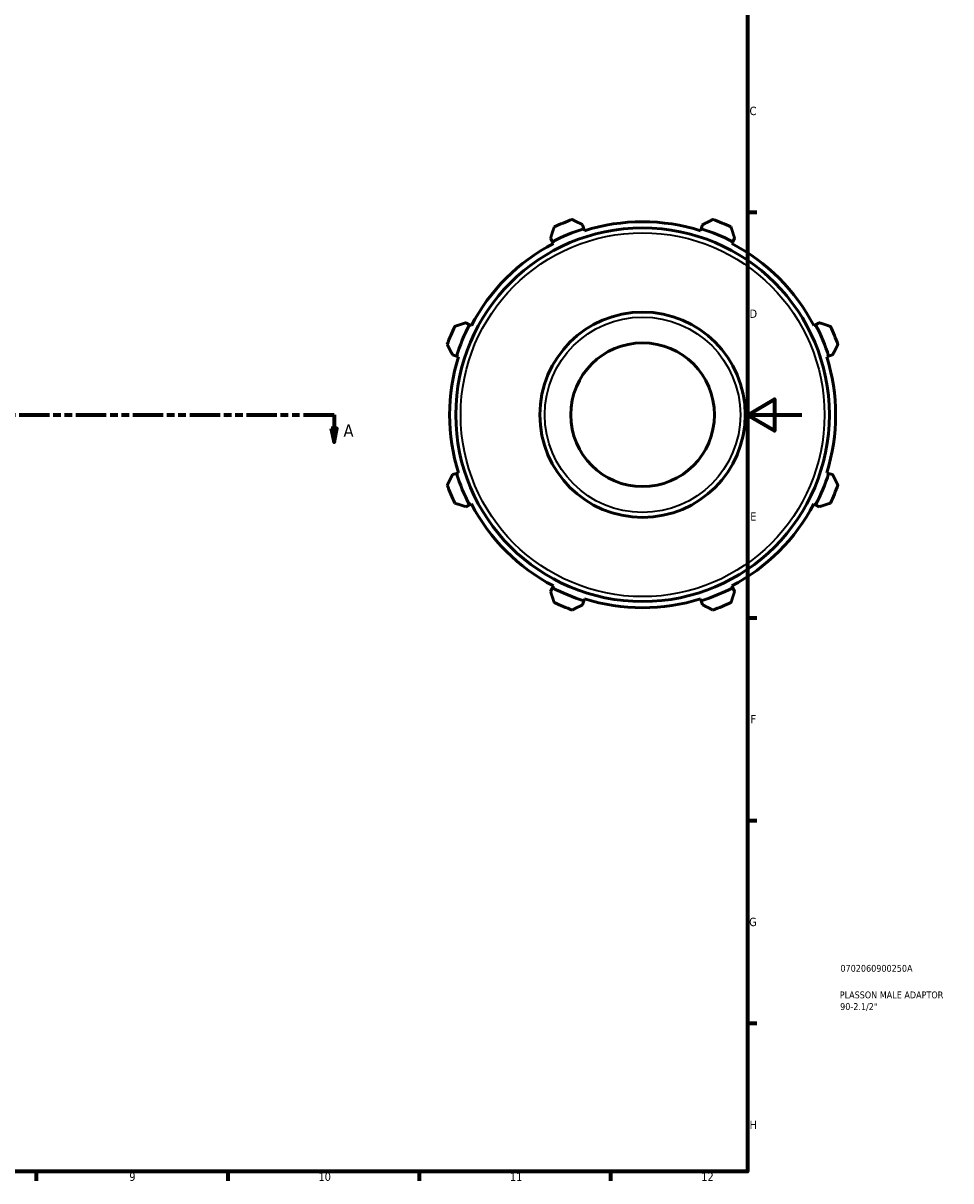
# Model space of a CAD drawing. Header units: millimetres. Extents: x 0 to 924, y -47 to 928.
# Tile 2 of 4: x 556 to 896, y 17 to 441. Entities that reach past the tile are written whole.
import ezdxf

# ---------------------------------------------------------------- set-up
doc = ezdxf.new("R2010")
doc.units = ezdxf.units.MM
doc.linetypes.add('DOUBLE_DASH_CHAIN', pattern=[1.2403, 0.6614, -0.0827, 0.1654, -0.0827, 0.1654, -0.0827])
for name, color, linetype, lineweight in [('Border (ANSI)', 7, 'Continuous', 70), ('Section Line (ANSI)', 7, 'DOUBLE_DASH_CHAIN', 70), ('Title (ISO)', 7, 'Continuous', 50), ('Visible (ANSI)', 7, 'Continuous', 50), ('Visible Narrow (ANSI)', 7, 'Continuous', 35)]:
    doc.layers.add(name, color=color, linetype=linetype, lineweight=lineweight)
doc.styles.add('Label Text (ANSI)', font='tahoma.ttf')
doc.styles.add('Note Text (ANSI)', font='tahoma.ttf')
doc.styles.add('Note Text (ISO)', font='tahoma.ttf')

# ---------------------------------------------------------------- blocks, each defined once
blk = doc.blocks.new('Borders Default Border')
at = {"layer": 'Border (ANSI)'}
for p, q in [((821, 371.25), (824.45, 371.25)), ((821, 222.75), (824.45, 222.75)), ((821, 148.5), (824.45, 148.5)), ((821, 74.25), (824.45, 74.25)), ((560.67, 20), (560.67, 16.55)), ((630.75, 20), (630.75, 16.55)), ((700.83, 20), (700.83, 16.55)), ((770.92, 20), (770.92, 16.55))]:
    blk.add_line(p, q, dxfattribs=at)
at = {"layer": 'Border (ANSI)', "flags": 128}
for points in [[(20, 20), (20, 574), (821, 574), (821, 20), (20, 20)], [(841, 297), (821, 297), (831, 302.77), (831, 291.23), (821, 297)]]:
    blk.add_lwpolyline(points, dxfattribs=at)
at = {"layer": 'Border (ANSI)', "attachment_point": 7, "style": 'Note Text (ANSI)'}
for s, insert, char_height in [('C', (821.8, 406.8), 3.05), ('D', (821.81, 332.6), 3.05), ('E', (822.05, 258.35), 3.05), ('F', (822.14, 184.1), 3.05), ('G', (821.66, 109.79), 3.05), ('H', (821.81, 35.6), 3.05), ('9', (594.7, 16.49), 3.05), ('10', (663.96, 16.49), 3.048), ('11', (734.04, 16.55), 3.048), ('12', (804.13, 16.55), 3.048)]:
    blk.add_mtext(s, dxfattribs=dict(at, insert=insert, char_height=char_height))
blk = doc.blocks.new('Title Blocks ISO')
at = {"layer": 'Title (ISO)', "color": 232, "true_color": 0xca0064, "style": 'Note Text (ISO)'}
for tag, p in [('PART_NUMBER_001', (34.08, 73.13)), ('DESCRIPTION_001', (33.84, 63.4)), ('DESCRIPTION_002', (33.98, 59.12))]:
    blk.add_attdef(tag, p, '', height=2.5, dxfattribs=at)
blk = doc.blocks.new('2dTransSection0')
at = {"layer": 'Section Line (ANSI)', "linetype": 'DOUBLE_DASH_CHAIN', "ltscale": 16.783997}
blk.add_line((221.3, 297.11), (669.67, 297.11), dxfattribs=at)
at = {"layer": 'Section Line (ANSI)', "linetype": 'Continuous'}
for p, q in [((221.3, 297.11), (232.51, 297.11)), ((221.3, 297.11), (221.3, 292.11)), ((658.46, 297.11), (669.67, 297.11)), ((669.67, 297.11), (669.67, 292.11)), ((220.3, 292.11), (221.3, 287.11)), ((222.3, 292.11), (220.3, 292.11)), ((221.3, 292.11), (221.3, 287.11)), ((221.3, 287.11), (222.3, 292.11)), ((668.67, 292.11), (669.67, 287.11)), ((670.67, 292.11), (668.67, 292.11)), ((669.67, 292.11), (669.67, 287.11)), ((669.67, 287.11), (670.67, 292.11))]:
    blk.add_line(p, q, dxfattribs=at)
at = {"layer": 'Section Line (ANSI)', "linetype": 'Continuous', "flags": 128}
for points in [[(220.3, 292.11), (221.3, 287.11), (222.3, 292.11), (220.3, 292.11)], [(668.67, 292.11), (669.67, 287.11), (670.67, 292.11), (668.67, 292.11)]]:
    blk.add_lwpolyline(points, dxfattribs=at)
at = {"layer": 'Section Line (ANSI)'}
for points in [[(220.3, 292.11), (221.3, 287.11), (222.3, 292.11), (220.3, 292.11)], [(668.67, 292.11), (669.67, 287.11), (670.67, 292.11), (668.67, 292.11)]]:
    blk.add_solid(points, dxfattribs=at)
at = {"layer": 'Section Line (ANSI)', "char_height": 4.57, "attachment_point": 7, "style": 'Label Text (ANSI)'}
for insert in [(213.93, 289.04), (673.14, 289.04)]:
    blk.add_mtext('A', dxfattribs=dict(at, insert=insert))

msp = doc.modelspace()

# ---------------------------------------------------------------- linework, layer by layer
at = {"layer": 'Visible (ANSI)'}
for p, q in [((761.162, 365.242), (760.705, 366.691)), ((761.391, 364.517), (761.162, 365.242)), ((804.127, 365.242), (803.898, 364.517)), ((804.584, 366.691), (804.127, 365.242)), ((748.955, 361.824), (749.657, 360.476)), ((749.657, 360.476), (750.008, 359.802)), ((815.281, 359.802), (815.632, 360.476)), ((815.632, 360.476), (816.334, 361.824)), ((719.276, 330.095), (717.928, 330.797)), ((847.361, 330.797), (846.013, 330.095)), ((719.951, 329.745), (719.276, 330.095)), ((846.013, 330.095), (845.338, 329.745)), ((713.061, 319.048), (714.511, 318.591)), ((714.511, 318.591), (715.236, 318.362)), ((850.053, 318.362), (850.778, 318.591)), ((850.778, 318.591), (852.228, 319.048)), ((714.511, 275.626), (713.061, 275.169)), ((715.236, 275.854), (714.511, 275.626)), ((850.778, 275.626), (850.053, 275.854)), ((852.228, 275.169), (850.778, 275.626)), ((717.928, 263.419), (719.276, 264.121)), ((719.276, 264.121), (719.951, 264.472)), ((845.338, 264.472), (846.013, 264.121)), ((846.013, 264.121), (847.361, 263.419)), ((749.657, 233.74), (748.955, 232.392)), ((750.008, 234.414), (749.657, 233.74)), ((815.632, 233.74), (815.281, 234.414)), ((816.334, 232.392), (815.632, 233.74)), ((760.705, 227.525), (761.162, 228.975)), ((761.162, 228.975), (761.391, 229.699)), ((803.898, 229.699), (804.127, 228.975)), ((804.127, 228.975), (804.584, 227.525))]:
    msp.add_line(p, q, dxfattribs=at)
for radius in [68.4, 37.592, 26.314]:
    msp.add_circle((782.645, 297.108), radius, dxfattribs=at)
for radius, start, end in [(71.44, 107.5, 117.5), (76, 109.79198, 115.20802), (70.68, 72.5, 107.5), (71.44, 62.5, 72.5), (76, 64.79198, 70.20802), (70.68, 117.5, 152.5), (70.68, 27.5, 62.5), (76, 154.79198, 160.20802), (71.44, 152.5, 162.5), (71.44, 17.5, 27.5), (76, 19.79198, 25.20802), (70.68, 162.5, 197.5), (70.68, 342.5, 17.5), (71.44, 197.5, 207.5), (71.44, 332.5, 342.5), (76, 199.79198, 205.20802), (76, 334.79198, 340.20802), (70.68, 207.5, 242.5), (70.68, 297.5, 332.5), (71.44, 242.5, 252.5), (71.44, 287.5, 297.5), (70.68, 252.5, 287.5), (76, 244.79198, 250.20802), (76, 289.79198, 295.20802)]:
    msp.add_arc((782.645, 297.108), radius, start, end, dxfattribs=at)
for points, weights in [([(750.276, 365.87), (749.602, 363.806), (748.955, 361.824)], [1.01511719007, 1.01078457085, 1.00564883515]), ([(760.705, 366.691), (758.846, 367.635), (756.91, 368.619)], [1.00564883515, 1.01078457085, 1.01511719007]), ([(808.379, 368.619), (806.443, 367.635), (804.584, 366.691)], [1.01511719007, 1.01078457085, 1.00564883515]), ([(816.334, 361.824), (815.687, 363.806), (815.013, 365.87)], [1.00564883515, 1.01078457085, 1.01511719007]), ([(717.928, 330.797), (715.946, 330.151), (713.882, 329.477)], [1.00564883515, 1.01078457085, 1.01511719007]), ([(851.407, 329.477), (849.343, 330.151), (847.361, 330.797)], [1.01511719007, 1.01078457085, 1.00564883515]), ([(711.134, 322.842), (712.117, 320.906), (713.061, 319.048)], [1.01511719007, 1.01078457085, 1.00564883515]), ([(852.228, 319.048), (853.172, 320.906), (854.155, 322.842)], [1.00564883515, 1.01078457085, 1.01511719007]), ([(713.061, 275.169), (712.117, 273.31), (711.134, 271.374)], [1.00564883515, 1.01078457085, 1.01511719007]), ([(854.155, 271.374), (853.172, 273.31), (852.228, 275.169)], [1.01511719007, 1.01078457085, 1.00564883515]), ([(713.882, 264.739), (715.946, 264.066), (717.928, 263.419)], [1.01511719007, 1.01078457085, 1.00564883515]), ([(847.361, 263.419), (849.343, 264.066), (851.407, 264.739)], [1.00564883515, 1.01078457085, 1.01511719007]), ([(748.955, 232.392), (749.602, 230.41), (750.276, 228.346)], [1.00564883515, 1.01078457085, 1.01511719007]), ([(815.013, 228.346), (815.687, 230.41), (816.334, 232.392)], [1.01511719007, 1.01078457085, 1.00564883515]), ([(756.91, 225.598), (758.846, 226.581), (760.705, 227.525)], [1.01511719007, 1.01078457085, 1.00564883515]), ([(804.584, 227.525), (806.443, 226.581), (808.379, 225.598)], [1.00564883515, 1.01078457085, 1.01511719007])]:
    msp.add_rational_spline(points, weights, degree=2, dxfattribs=at)
at = {"layer": 'Visible Narrow (ANSI)'}
for radius in [66.6, 35.792]:
    msp.add_circle((782.645, 297.108), radius, dxfattribs=at)

# ---------------------------------------------------------------- block references
msp.add_blockref('Borders Default Border', (0, 0))
msp.add_blockref('Title Blocks ISO', (821, 20)).add_auto_attribs({'PART_NUMBER_001': '0702060900250A', 'DESCRIPTION_001': 'PLASSON MALE ADAPTOR', 'DESCRIPTION_002': '90-2.1/2"'})
at = {"layer": 'Section Line (ANSI)'}
msp.add_blockref('2dTransSection0', (0, 0), dxfattribs=at)

doc.saveas('drawing.dxf')
